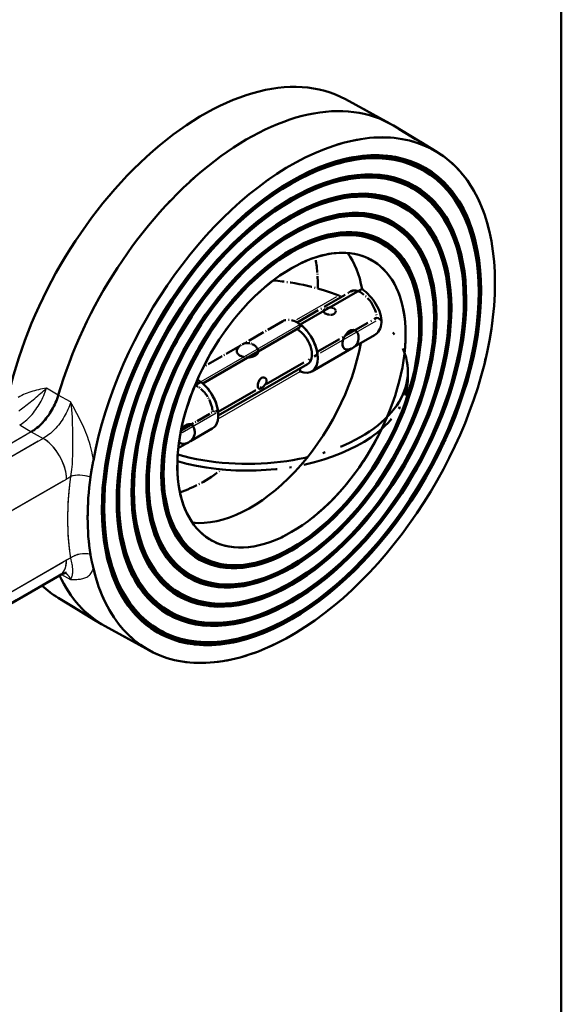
# Model space of a CAD drawing. Header units: millimetres. Extents: x 0 to 630, y 0 to 891.
# Tile 13 of 16: x 521 to 600, y 140 to 283. Entities that reach past the tile are written whole.
import ezdxf

# ---------------------------------------------------------------- set-up
doc = ezdxf.new("R2010")
doc.units = ezdxf.units.MM
doc.header["$LTSCALE"] = 3
doc.linetypes.add('LONG_DASH_DOTTED', pattern=[0.3001, 0.2362, -0.0295, 0.0049, -0.0295])
for name, color, linetype, lineweight in [('Rahmen_0', 179, 'Continuous', 50), ('Sichtbare Kanten(DIN)', 7, 'Continuous', 50), ('Sichtbare tangentiale Kanten(DIN)', 3, 'Continuous', 25), ('Überlagerung [Formatvorlage Phantomlinien(DIN)]', 179, 'LONG_DASH_DOTTED', 50)]:
    doc.layers.add(name, color=color, linetype=linetype, lineweight=lineweight)

# ---------------------------------------------------------------- blocks, each defined once
blk = doc.blocks.new('Ränder Default Border')
at = {"layer": 'Rahmen_0', "flags": 128}
blk.add_lwpolyline([(10, 10), (10, 287), (200, 287), (200, 10), (10, 10)], dxfattribs=at)

msp = doc.modelspace()

# ---------------------------------------------------------------- linework, layer by layer
at = {"layer": 'Sichtbare Kanten(DIN)'}
for p, q in [((568.702, 271.645), (575.144, 268.117)), ((581.947, 264.017), (575.663, 267.818)), ((571.103, 244.144), (562.14, 238.982)), ((561.891, 238.431), (548.011, 230.438)), ((572.905, 237.424), (569.966, 235.732)), ((569.557, 235.497), (563.812, 232.188)), ((550.261, 225.769), (563.213, 233.228)), ((547.715, 230.675), (546.891, 230.201)), ((549.387, 223.882), (546.207, 222.05)), ((545.799, 221.815), (544.461, 221.045)), ((517.168, 196.795), (527.252, 202.602)), ((527.06, 199.332), (533.345, 195.531)), ((540.305, 191.705), (533.864, 195.233))]:
    msp.add_line(p, q, dxfattribs=at)
at = {"layer": 'Sichtbare Kanten(DIN)', "flags": 128}
for points in [[(572.905, 237.424), (573.108, 237.562), (573.296, 237.731), (573.466, 237.929), (573.611, 238.156), (573.73, 238.407), (573.819, 238.68), (573.879, 238.968), (573.909, 239.267), (573.911, 239.573), (573.883, 239.895), (573.825, 240.23), (573.739, 240.575), (573.623, 240.924), (573.479, 241.271), (573.312, 241.614), (573.125, 241.946), (572.922, 242.264), (572.703, 242.57), (572.464, 242.872), (572.208, 243.163), (571.94, 243.44), (571.663, 243.698), (571.383, 243.933), (571.103, 244.144)], [(556.527, 231.245), (556.7, 231.311), (556.871, 231.315), (557.027, 231.26), (557.152, 231.152), (557.233, 231.001), (557.261, 230.819), (557.233, 230.619), (557.151, 230.415), (557.026, 230.219), (556.871, 230.041), (556.699, 229.89), (556.527, 229.773), (556.369, 229.7), (556.233, 229.675), (556.127, 229.701), (556.05, 229.781), (556.004, 229.912), (555.989, 230.087), (556.004, 230.294), (556.05, 230.518), (556.127, 230.742), (556.233, 230.948), (556.368, 231.12), (556.527, 231.245)], [(523.128, 223.417), (523.338, 223.544), (523.547, 223.682), (523.755, 223.832), (523.962, 223.993), (524.167, 224.165), (524.369, 224.346), (524.568, 224.537), (524.763, 224.738), (524.955, 224.947), (525.142, 225.165), (525.324, 225.389), (525.5, 225.621), (525.67, 225.859), (525.835, 226.103), (525.993, 226.353), (526.144, 226.609), (526.288, 226.868), (526.424, 227.131), (526.551, 227.396), (526.671, 227.663), (526.782, 227.932), (526.883, 228.202), (526.976, 228.472), (527.06, 228.743)], [(531.716, 216.822), (531.729, 216.924), (531.744, 217.025), (531.759, 217.127), (531.774, 217.228), (531.79, 217.331), (531.806, 217.433), (531.823, 217.536), (531.841, 217.639), (531.859, 217.741), (531.877, 217.844), (531.895, 217.947), (531.914, 218.05), (531.934, 218.154), (531.953, 218.258), (531.973, 218.361), (531.992, 218.464), (532.012, 218.567), (532.031, 218.669), (532.051, 218.771), (532.07, 218.872), (532.089, 218.974), (532.108, 219.075), (532.127, 219.176), (532.146, 219.276)], [(532.146, 203.664), (532.126, 203.748), (532.106, 203.832), (532.086, 203.916), (532.066, 204), (532.045, 204.084), (532.024, 204.17), (532.003, 204.256), (531.982, 204.34), (531.963, 204.421), (531.943, 204.5), (531.925, 204.578), (531.907, 204.655), (531.889, 204.731), (531.872, 204.808), (531.855, 204.887), (531.837, 204.966), (531.82, 205.048), (531.804, 205.129), (531.788, 205.21), (531.772, 205.291), (531.757, 205.373), (531.743, 205.456), (531.729, 205.539), (531.716, 205.623)], [(528.263, 202.996), (528.247, 202.995), (528.199, 202.989), (528.117, 202.972), (528.001, 202.941), (527.853, 202.89), (527.676, 202.818), (527.475, 202.722), (527.252, 202.602)]]:
    msp.add_lwpolyline(points, dxfattribs=at)
at = {"layer": 'Sichtbare Kanten(DIN)'}
for centre in [(568.938, 237.044), (545.179, 223.362)]:
    msp.add_arc(centre, 1.667, 265.61969, 34.50833, dxfattribs=at)
for centre, major_axis, start_param, end_param in [((548.14, 235.339), (20.823, 36.159), 0.0123668, 2.1233777), ((554.504, 231.675), (20.901, 36.295), 6.2708186, 8.2520553), ((560.868, 228.01), (20.823, 36.159), 2.5851439, 8.406563), ((554.928, 231.43), (11.602, 20.148), 5.6756123, 6.0384638), ((561.292, 239.471), (0.599, -1.04), 0, 0.7873319), ((561.716, 235.828), (2.096, -3.64), 5.6430684, 8.4979659), ((562.14, 238.982), (0.599, -1.04), 5.0110721, 5.3563733), ((561.716, 235.828), (1.497, -2.6), 0, 2.2147806), ((569.353, 236.805), (0.778, 1.352), 6.0134937, 9.6944696), ((554.928, 231.43), (-11.602, -20.148), 0.2447215, 2.1229317), ((561.292, 232.674), (0.599, -1.04), 0.7873319, 1.1607549), ((547.291, 227.521), (2.096, -3.64), 0, 2.2147806), ((545.594, 223.123), (0.778, 1.352), 6.0134937, 7.7879021), ((545.594, 223.123), (-0.778, -1.352), 5.9096946, 6.5528769), ((560.868, 228.01), (20.856, 36.217), 2.1896273, 2.5188942), ((554.504, 231.675), (-20.901, -36.295), 5.8972992, 6.2955521), ((548.14, 235.339), (-20.823, -36.159), 6.1482343, 6.2708186)]:
    msp.add_ellipse(centre, major_axis=major_axis, ratio=0.5780931, start_param=start_param, end_param=end_param, dxfattribs=at)
for centre, major_axis in [((560.868, 228.01), (-19.407, -33.701)), ((560.783, 228.059), (-19.288, -33.493)), ((560.868, 228.01), (-19.168, -33.285)), ((560.868, 228.01), (-17.885, -31.058)), ((560.783, 228.059), (-17.766, -30.85)), ((560.868, 228.01), (-17.646, -30.642)), ((560.868, 228.01), (-16.363, -28.415)), ((560.783, 228.059), (-16.243, -28.207)), ((560.868, 228.01), (-16.124, -27.999)), ((560.868, 228.01), (-14.841, -25.772)), ((560.783, 228.059), (-14.721, -25.564)), ((560.868, 228.01), (-14.602, -25.356)), ((560.868, 228.01), (-13.319, -23.129)), ((560.783, 228.059), (-13.199, -22.921)), ((560.868, 228.01), (-13.08, -22.713)), ((560.868, 228.01), (-11.677, -20.278))]:
    msp.add_ellipse(centre, major_axis=major_axis, ratio=0.5780931, dxfattribs=at)
at = {"layer": 'Sichtbare tangentiale Kanten(DIN)', "ltscale": 3.582314}
msp.add_line((567.418, 242.987), (561.625, 239.651), dxfattribs=at)
at = {"layer": 'Sichtbare tangentiale Kanten(DIN)'}
for p, q in [((562.14, 238.982), (547.715, 230.675)), ((550.229, 225.326), (562.14, 232.185)), ((527.06, 228.743), (525.336, 229.771)), ((528.849, 227.749), (527.06, 228.743)), ((521.463, 224.413), (523.128, 223.417)), ((523.128, 223.417), (508.846, 215.193)), ((523.128, 223.417), (524.857, 222.458)), ((524.857, 222.458), (510.514, 214.199)), ((518.298, 210.848), (528.251, 216.579)), ((528.251, 204.807), (517.168, 198.425)), ((527.519, 202.744), (528.849, 202.008))]:
    msp.add_line(p, q, dxfattribs=at)
at = {"layer": 'Sichtbare tangentiale Kanten(DIN)', "ltscale": 4.98854}
msp.add_line((565.104, 234.884), (573.17, 239.529), dxfattribs=at)
at = {"layer": 'Sichtbare tangentiale Kanten(DIN)', "ltscale": 1.086239}
for p, q in [((527.06, 228.743), (525.336, 229.771)), ((528.849, 227.749), (527.06, 228.743))]:
    msp.add_line(p, q, dxfattribs=at)
at = {"layer": 'Sichtbare tangentiale Kanten(DIN)', "ltscale": 3.03807}
msp.add_line((545.045, 223.333), (549.958, 226.162), dxfattribs=at)
at = {"layer": 'Sichtbare tangentiale Kanten(DIN)', "ltscale": 1.049605}
for p, q in [((521.463, 224.413), (523.128, 223.417)), ((523.128, 223.417), (524.857, 222.458))]:
    msp.add_line(p, q, dxfattribs=at)
at = {"layer": 'Sichtbare tangentiale Kanten(DIN)', "ltscale": 7.948871}
msp.add_line((522.414, 223.006), (509.56, 215.604), dxfattribs=at)
at = {"layer": 'Sichtbare tangentiale Kanten(DIN)', "ltscale": 7.982931}
msp.add_line((524.14, 222.045), (511.231, 214.612), dxfattribs=at)
at = {"layer": 'Sichtbare tangentiale Kanten(DIN)', "ltscale": 5.539744}
msp.add_line((518.795, 211.134), (527.753, 216.293), dxfattribs=at)
at = {"layer": 'Sichtbare tangentiale Kanten(DIN)', "ltscale": 6.168304}
msp.add_line((527.697, 204.488), (517.723, 198.744), dxfattribs=at)
at = {"layer": 'Sichtbare tangentiale Kanten(DIN)', "ltscale": 0.80753}
msp.add_line((527.519, 202.744), (528.849, 202.008), dxfattribs=at)
at = {"layer": 'Sichtbare tangentiale Kanten(DIN)', "flags": 128}
for points in [[(525.336, 229.771), (525.05, 229.712), (524.765, 229.652), (524.48, 229.59), (524.196, 229.524), (523.914, 229.455), (523.633, 229.382), (523.355, 229.304), (523.079, 229.22), (522.806, 229.129), (522.538, 229.032), (522.273, 228.926), (522.012, 228.812), (521.756, 228.688), (521.505, 228.555), (521.26, 228.411)], [(521.325, 226.438), (521.52, 226.591), (521.719, 226.746), (521.922, 226.903), (522.128, 227.061), (522.339, 227.222), (522.553, 227.386), (522.769, 227.555), (522.988, 227.726), (523.208, 227.902), (523.428, 228.08), (523.649, 228.26), (523.869, 228.443), (524.088, 228.629), (524.304, 228.816), (524.519, 229.005), (524.729, 229.195), (524.937, 229.386), (525.139, 229.579), (525.336, 229.771)], [(521.463, 224.413), (521.668, 224.541), (521.874, 224.681), (522.079, 224.832), (522.283, 224.995), (522.485, 225.168), (522.684, 225.352), (522.88, 225.544), (523.071, 225.745), (523.259, 225.955), (523.443, 226.174), (523.623, 226.401), (523.797, 226.635), (523.966, 226.876), (524.129, 227.122), (524.284, 227.373), (524.433, 227.628), (524.574, 227.888), (524.708, 228.152), (524.834, 228.419), (524.952, 228.689), (525.062, 228.959), (525.162, 229.231), (525.254, 229.502), (525.336, 229.771)], [(528.849, 227.749), (528.764, 227.48), (528.67, 227.211), (528.566, 226.941), (528.453, 226.673), (528.331, 226.405), (528.201, 226.14), (528.063, 225.879), (527.918, 225.621), (527.765, 225.369), (527.604, 225.121), (527.437, 224.877), (527.263, 224.64), (527.083, 224.409), (526.898, 224.185), (526.708, 223.969), (526.515, 223.762), (526.317, 223.565), (526.116, 223.376), (525.91, 223.196), (525.702, 223.026), (525.492, 222.867), (525.281, 222.719), (525.069, 222.582), (524.857, 222.458)], [(528.849, 227.749), (528.918, 227.186), (528.973, 226.626), (529.016, 226.07), (529.048, 225.522), (529.071, 224.982), (529.088, 224.453), (529.098, 223.937), (529.106, 223.437), (529.111, 222.954), (529.115, 222.484), (529.118, 222.026), (529.12, 221.58), (529.12, 221.144), (529.117, 220.718), (529.112, 220.3), (529.104, 219.89), (529.093, 219.488), (529.076, 219.094), (529.054, 218.709), (529.024, 218.333), (528.987, 217.966), (528.941, 217.609), (528.886, 217.264), (528.822, 216.933)], [(532.146, 219.276), (532.094, 219.648), (532.031, 220.022), (531.958, 220.397), (531.875, 220.771), (531.782, 221.144), (531.68, 221.515), (531.57, 221.883), (531.452, 222.25), (531.326, 222.614), (531.193, 222.976), (531.053, 223.334), (530.907, 223.689), (530.756, 224.041), (530.599, 224.39), (530.437, 224.736), (530.27, 225.079), (530.1, 225.42), (529.926, 225.758), (529.75, 226.095), (529.571, 226.429), (529.391, 226.761), (529.211, 227.092), (529.03, 227.421), (528.849, 227.749)], [(528.251, 216.579), (528.275, 216.593), (528.298, 216.607), (528.322, 216.621), (528.346, 216.635), (528.37, 216.649), (528.393, 216.663), (528.417, 216.677), (528.441, 216.692), (528.465, 216.706), (528.489, 216.721), (528.512, 216.735), (528.536, 216.75), (528.56, 216.765), (528.584, 216.779), (528.608, 216.794), (528.631, 216.809), (528.655, 216.825), (528.679, 216.84), (528.703, 216.855), (528.727, 216.87), (528.75, 216.886), (528.774, 216.902), (528.798, 216.917), (528.822, 216.933)], [(528.822, 205.111), (528.798, 205.099), (528.774, 205.087), (528.75, 205.075), (528.727, 205.063), (528.703, 205.051), (528.679, 205.039), (528.655, 205.027), (528.631, 205.015), (528.608, 205.002), (528.584, 204.99), (528.56, 204.977), (528.536, 204.965), (528.512, 204.952), (528.489, 204.939), (528.465, 204.926), (528.441, 204.913), (528.417, 204.9), (528.393, 204.887), (528.37, 204.874), (528.346, 204.861), (528.322, 204.847), (528.298, 204.834), (528.275, 204.82), (528.251, 204.807)], [(528.822, 205.111), (528.886, 204.874), (528.941, 204.65), (528.987, 204.441), (529.024, 204.248), (529.054, 204.072), (529.076, 203.912), (529.093, 203.767), (529.104, 203.638), (529.112, 203.522), (529.116, 203.419), (529.118, 203.328), (529.118, 203.247), (529.116, 203.172), (529.114, 203.102), (529.11, 203.034), (529.106, 202.964), (529.098, 202.888), (529.088, 202.806), (529.071, 202.712), (529.048, 202.604), (529.016, 202.48), (528.973, 202.339), (528.918, 202.182), (528.849, 202.008)], [(528.105, 202.969), (528.144, 202.94), (528.182, 202.909), (528.219, 202.877), (528.256, 202.845), (528.293, 202.811), (528.328, 202.777), (528.363, 202.742), (528.397, 202.705), (528.431, 202.668), (528.464, 202.63), (528.496, 202.591), (528.528, 202.551), (528.558, 202.51), (528.589, 202.468), (528.618, 202.426), (528.647, 202.383), (528.675, 202.339), (528.702, 202.294), (528.728, 202.248), (528.754, 202.201), (528.779, 202.154), (528.803, 202.106), (528.826, 202.057), (528.849, 202.008)], [(528.849, 202.008), (529.03, 202.006), (529.211, 202.006), (529.392, 202.009), (529.572, 202.014), (529.75, 202.023), (529.927, 202.036), (530.1, 202.054), (530.27, 202.078), (530.437, 202.107), (530.599, 202.144), (530.756, 202.187), (530.907, 202.239), (531.053, 202.298), (531.193, 202.367), (531.325, 202.446), (531.451, 202.534), (531.569, 202.634), (531.68, 202.745), (531.782, 202.867), (531.874, 203.002), (531.958, 203.149), (532.031, 203.308), (532.094, 203.479), (532.146, 203.663)]]:
    msp.add_lwpolyline(points, dxfattribs=at)
at = {"layer": 'Sichtbare tangentiale Kanten(DIN)', "ltscale": 4.08343, "flags": 128}
for points in [[(525.336, 229.771), (525.05, 229.712), (524.765, 229.652), (524.48, 229.59), (524.196, 229.524), (523.914, 229.455), (523.633, 229.382), (523.355, 229.304), (523.079, 229.22), (522.806, 229.129), (522.538, 229.032), (522.273, 228.926), (522.012, 228.812), (521.756, 228.688), (521.505, 228.555), (521.26, 228.411)], [(532.146, 219.276), (532.094, 219.648), (532.031, 220.022), (531.958, 220.397), (531.875, 220.771), (531.782, 221.144), (531.68, 221.515), (531.57, 221.883), (531.452, 222.25), (531.326, 222.614), (531.193, 222.976), (531.053, 223.334), (530.907, 223.689), (530.756, 224.041), (530.599, 224.39), (530.437, 224.736), (530.27, 225.079), (530.1, 225.42), (529.926, 225.758), (529.75, 226.095), (529.571, 226.429), (529.391, 226.761), (529.211, 227.092), (529.03, 227.421), (528.849, 227.749)]]:
    msp.add_lwpolyline(points, dxfattribs=at)
at = {"layer": 'Sichtbare tangentiale Kanten(DIN)', "ltscale": 3.13507, "flags": 128}
msp.add_lwpolyline([(521.325, 226.438), (521.52, 226.591), (521.719, 226.746), (521.922, 226.903), (522.128, 227.061), (522.339, 227.222), (522.553, 227.386), (522.769, 227.555), (522.988, 227.726), (523.208, 227.902), (523.428, 228.08), (523.649, 228.26), (523.869, 228.443), (524.088, 228.629), (524.304, 228.816), (524.519, 229.005), (524.729, 229.195), (524.937, 229.386), (525.139, 229.579), (525.336, 229.771)], dxfattribs=at)
at = {"layer": 'Sichtbare tangentiale Kanten(DIN)', "ltscale": 3.109997, "flags": 128}
for points in [[(521.463, 224.413), (521.668, 224.541), (521.874, 224.681), (522.079, 224.832), (522.283, 224.995), (522.485, 225.168), (522.684, 225.352), (522.88, 225.544), (523.071, 225.745), (523.259, 225.955), (523.443, 226.174), (523.623, 226.401), (523.797, 226.635), (523.966, 226.876), (524.129, 227.122), (524.284, 227.373), (524.433, 227.628), (524.574, 227.888), (524.708, 228.152), (524.834, 228.419), (524.952, 228.689), (525.062, 228.959), (525.162, 229.231), (525.254, 229.502), (525.336, 229.771)], [(528.849, 227.749), (528.764, 227.48), (528.67, 227.211), (528.566, 226.941), (528.453, 226.673), (528.331, 226.405), (528.201, 226.14), (528.063, 225.879), (527.918, 225.621), (527.765, 225.369), (527.604, 225.121), (527.437, 224.877), (527.263, 224.64), (527.083, 224.409), (526.898, 224.185), (526.708, 223.969), (526.515, 223.762), (526.317, 223.565), (526.116, 223.376), (525.91, 223.196), (525.702, 223.026), (525.492, 222.867), (525.281, 222.719), (525.069, 222.582), (524.857, 222.458)]]:
    msp.add_lwpolyline(points, dxfattribs=at)
at = {"layer": 'Sichtbare tangentiale Kanten(DIN)', "ltscale": 4.808896, "flags": 128}
msp.add_lwpolyline([(528.849, 227.749), (528.918, 227.186), (528.973, 226.626), (529.016, 226.07), (529.048, 225.522), (529.071, 224.982), (529.088, 224.453), (529.098, 223.937), (529.106, 223.437), (529.111, 222.954), (529.115, 222.484), (529.118, 222.026), (529.12, 221.58), (529.12, 221.144), (529.117, 220.718), (529.112, 220.3), (529.104, 219.89), (529.093, 219.488), (529.076, 219.094), (529.054, 218.709), (529.024, 218.333), (528.987, 217.966), (528.941, 217.609), (528.886, 217.264), (528.822, 216.933)], dxfattribs=at)
at = {"layer": 'Sichtbare tangentiale Kanten(DIN)', "ltscale": 0.353344, "flags": 128}
msp.add_lwpolyline([(528.251, 216.579), (528.275, 216.593), (528.298, 216.607), (528.322, 216.621), (528.346, 216.635), (528.37, 216.649), (528.393, 216.663), (528.417, 216.677), (528.441, 216.692), (528.465, 216.706), (528.489, 216.721), (528.512, 216.735), (528.536, 216.75), (528.56, 216.765), (528.584, 216.779), (528.608, 216.794), (528.631, 216.809), (528.655, 216.825), (528.679, 216.84), (528.703, 216.855), (528.727, 216.87), (528.75, 216.886), (528.774, 216.902), (528.798, 216.917), (528.822, 216.933)], dxfattribs=at)
at = {"layer": 'Sichtbare tangentiale Kanten(DIN)', "ltscale": 0.353356, "flags": 128}
msp.add_lwpolyline([(528.822, 205.111), (528.798, 205.099), (528.774, 205.087), (528.75, 205.075), (528.727, 205.063), (528.703, 205.051), (528.679, 205.039), (528.655, 205.027), (528.631, 205.015), (528.608, 205.002), (528.584, 204.99), (528.56, 204.977), (528.536, 204.965), (528.512, 204.952), (528.489, 204.939), (528.465, 204.926), (528.441, 204.913), (528.417, 204.9), (528.393, 204.887), (528.37, 204.874), (528.346, 204.861), (528.322, 204.847), (528.298, 204.834), (528.275, 204.82), (528.251, 204.807)], dxfattribs=at)
at = {"layer": 'Sichtbare tangentiale Kanten(DIN)', "ltscale": 4.809316, "flags": 128}
msp.add_lwpolyline([(528.822, 205.111), (528.886, 204.874), (528.941, 204.65), (528.987, 204.441), (529.024, 204.248), (529.054, 204.072), (529.076, 203.912), (529.093, 203.767), (529.104, 203.638), (529.112, 203.522), (529.116, 203.419), (529.118, 203.328), (529.118, 203.247), (529.116, 203.172), (529.114, 203.102), (529.11, 203.034), (529.106, 202.964), (529.098, 202.888), (529.088, 202.806), (529.071, 202.712), (529.048, 202.604), (529.016, 202.48), (528.973, 202.339), (528.918, 202.182), (528.849, 202.008)], dxfattribs=at)
at = {"layer": 'Sichtbare tangentiale Kanten(DIN)', "ltscale": 0.868571, "flags": 128}
msp.add_lwpolyline([(528.105, 202.969), (528.144, 202.94), (528.182, 202.909), (528.219, 202.877), (528.256, 202.845), (528.293, 202.811), (528.328, 202.777), (528.363, 202.742), (528.397, 202.705), (528.431, 202.668), (528.464, 202.63), (528.496, 202.591), (528.528, 202.551), (528.558, 202.51), (528.589, 202.468), (528.618, 202.426), (528.647, 202.383), (528.675, 202.339), (528.702, 202.294), (528.728, 202.248), (528.754, 202.201), (528.779, 202.154), (528.803, 202.106), (528.826, 202.057), (528.849, 202.008)], dxfattribs=at)
at = {"layer": 'Sichtbare tangentiale Kanten(DIN)', "ltscale": 4.082949, "flags": 128}
msp.add_lwpolyline([(528.849, 202.008), (529.03, 202.006), (529.211, 202.006), (529.392, 202.009), (529.572, 202.014), (529.75, 202.023), (529.927, 202.036), (530.1, 202.054), (530.27, 202.078), (530.437, 202.107), (530.599, 202.144), (530.756, 202.187), (530.907, 202.239), (531.053, 202.298), (531.193, 202.367), (531.325, 202.446), (531.451, 202.534), (531.569, 202.634), (531.68, 202.745), (531.782, 202.867), (531.874, 203.002), (531.958, 203.149), (532.031, 203.308), (532.094, 203.479), (532.146, 203.663)], dxfattribs=at)
at = {"layer": 'Sichtbare tangentiale Kanten(DIN)'}
for centre, major_axis, ratio, start_param, end_param in [((524.857, 218.534), (-2.395, 4.16), 0.5780931, 3.9289245, 5.4997209), ((530.519, 215.956), (-2.379, 0.316), 0.4733311, 4.2492122, 5.5673283), ((559.595, 228.743), (-22.015, -38.23), 0.5780931, 5.33122, 5.6604869), ((530.519, 204.133), (-2.371, -0.371), 0.6628193, 4.0830131, 5.4011292), ((524.857, 206.761), (2.395, -4.16), 0.5780931, 0, 0.7873319)]:
    msp.add_ellipse(centre, major_axis=major_axis, ratio=ratio, start_param=start_param, end_param=end_param, dxfattribs=at)
at = {"layer": 'Sichtbare tangentiale Kanten(DIN)', "ltscale": 2.967345}
msp.add_ellipse((524.857, 218.534), major_axis=(-2.395, 4.16), ratio=0.5780931, start_param=4.0074643, end_param=5.421181, dxfattribs=at)
at = {"layer": 'Sichtbare tangentiale Kanten(DIN)', "ltscale": 1.244949}
for centre, major_axis, ratio, start_param, end_param in [((530.519, 215.956), (-2.379, 0.316), 0.4733311, 4.315118, 5.5014225), ((530.519, 204.133), (-2.371, -0.371), 0.6628193, 4.1489189, 5.3352234)]:
    msp.add_ellipse(centre, major_axis=major_axis, ratio=ratio, start_param=start_param, end_param=end_param, dxfattribs=at)
at = {"layer": 'Sichtbare tangentiale Kanten(DIN)', "ltscale": 5.716878}
msp.add_ellipse((559.595, 228.743), major_axis=(-22.015, -38.23), ratio=0.5780931, start_param=5.3476833, end_param=5.6440236, dxfattribs=at)
at = {"layer": 'Sichtbare tangentiale Kanten(DIN)', "ltscale": 1.487275}
msp.add_ellipse((524.857, 206.761), major_axis=(2.395, -4.16), ratio=0.5780931, start_param=0.0393666, end_param=0.7479653, dxfattribs=at)
at = {"layer": 'Überlagerung [Formatvorlage Phantomlinien(DIN)]', "ltscale": 3.936195}
for p, q in [((568.702, 271.645), (575.144, 268.117)), ((581.947, 264.017), (575.663, 267.818)), ((527.06, 199.332), (533.345, 195.531)), ((540.305, 191.705), (533.864, 195.233))]:
    msp.add_line(p, q, dxfattribs=at)
at = {"layer": 'Überlagerung [Formatvorlage Phantomlinien(DIN)]', "ltscale": 4.987417}
msp.add_line((561.692, 239.276), (569.756, 243.92), dxfattribs=at)
at = {"layer": 'Überlagerung [Formatvorlage Phantomlinien(DIN)]', "ltscale": 5.268152}
msp.add_line((564.598, 234.997), (573.117, 239.902), dxfattribs=at)
at = {"layer": 'Überlagerung [Formatvorlage Phantomlinien(DIN)]', "ltscale": 3.511318}
msp.add_line((559.62, 239.468), (553.942, 236.198), dxfattribs=at)
at = {"layer": 'Überlagerung [Formatvorlage Phantomlinien(DIN)]', "ltscale": 3.291606}
msp.add_line((553.428, 235.902), (548.106, 232.837), dxfattribs=at)
at = {"layer": 'Überlagerung [Formatvorlage Phantomlinien(DIN)]', "ltscale": 8.920811}
msp.add_line((550.231, 226.319), (564.656, 234.626), dxfattribs=at)
at = {"layer": 'Überlagerung [Formatvorlage Phantomlinien(DIN)]', "ltscale": 0.524659}
msp.add_line((577.754, 232.165), (577.754, 231.184), dxfattribs=at)
at = {"layer": 'Überlagerung [Formatvorlage Phantomlinien(DIN)]', "ltscale": 2.951356}
msp.add_line((544.859, 223.63), (549.632, 226.378), dxfattribs=at)
at = {"layer": 'Überlagerung [Formatvorlage Phantomlinien(DIN)]', "ltscale": 6.236015}
msp.add_line((517.168, 196.795), (527.252, 202.602), dxfattribs=at)
at = {"layer": 'Überlagerung [Formatvorlage Phantomlinien(DIN)]', "ltscale": 0.19434, "flags": 128}
msp.add_lwpolyline([(568.095, 242.963), (568.081, 242.974), (568.066, 242.986), (568.052, 242.996), (568.037, 243.007), (568.022, 243.018), (568.008, 243.028), (567.993, 243.038), (567.978, 243.048), (567.963, 243.057), (567.948, 243.067), (567.933, 243.076), (567.918, 243.085), (567.903, 243.093), (567.888, 243.102), (567.873, 243.11), (567.858, 243.118), (567.843, 243.126), (567.828, 243.133), (567.813, 243.14), (567.799, 243.147), (567.784, 243.154), (567.769, 243.16), (567.754, 243.167), (567.74, 243.173)], dxfattribs=at)
at = {"layer": 'Überlagerung [Formatvorlage Phantomlinien(DIN)]', "ltscale": 3.428246, "flags": 128}
msp.add_lwpolyline([(569.208, 243.603), (569.331, 243.729), (569.468, 243.823), (569.624, 243.888), (569.799, 243.925), (569.99, 243.931), (570.196, 243.905), (570.413, 243.848), (570.635, 243.762), (570.859, 243.65), (571.084, 243.514), (571.316, 243.349), (571.55, 243.158), (571.781, 242.943), (572.004, 242.709), (572.214, 242.459), (572.408, 242.2), (572.582, 241.935), (572.741, 241.657), (572.882, 241.367), (573.002, 241.071), (573.096, 240.774), (573.163, 240.483), (573.202, 240.202), (573.214, 239.937)], dxfattribs=at)
at = {"layer": 'Überlagerung [Formatvorlage Phantomlinien(DIN)]', "ltscale": 1.24267, "flags": 128}
msp.add_lwpolyline([(565.747, 240.602), (565.669, 240.651), (565.603, 240.702), (565.551, 240.754), (565.514, 240.807), (565.491, 240.859), (565.483, 240.912), (565.491, 240.965), (565.513, 241.017), (565.551, 241.07), (565.603, 241.121), (565.668, 241.172), (565.746, 241.221), (565.835, 241.268), (565.933, 241.312), (566.039, 241.351), (566.15, 241.385), (566.265, 241.411), (566.382, 241.43), (566.499, 241.441), (566.614, 241.441), (566.726, 241.431), (566.832, 241.41), (566.93, 241.378), (567.019, 241.335)], dxfattribs=at)
at = {"layer": 'Überlagerung [Formatvorlage Phantomlinien(DIN)]', "ltscale": 0.62163, "flags": 128}
for points in [[(567.019, 241.335), (567.06, 241.309), (567.097, 241.281), (567.132, 241.251), (567.163, 241.219), (567.191, 241.185), (567.215, 241.15), (567.236, 241.112), (567.253, 241.074), (567.266, 241.034), (567.275, 240.994), (567.281, 240.953), (567.283, 240.912), (567.281, 240.871), (567.275, 240.83), (567.266, 240.79), (567.253, 240.75), (567.236, 240.712), (567.215, 240.674), (567.191, 240.638), (567.163, 240.604), (567.132, 240.572), (567.098, 240.542), (567.06, 240.514), (567.019, 240.489)], [(567.019, 240.489), (566.976, 240.466), (566.931, 240.446), (566.883, 240.428), (566.833, 240.414), (566.78, 240.402), (566.727, 240.393), (566.671, 240.387), (566.615, 240.383), (566.558, 240.382), (566.5, 240.384), (566.442, 240.388), (566.383, 240.394), (566.325, 240.402), (566.266, 240.413), (566.209, 240.425), (566.151, 240.439), (566.095, 240.455), (566.04, 240.473), (565.986, 240.491), (565.934, 240.511), (565.884, 240.533), (565.836, 240.555), (565.79, 240.578), (565.747, 240.602)]]:
    msp.add_lwpolyline(points, dxfattribs=at)
at = {"layer": 'Überlagerung [Formatvorlage Phantomlinien(DIN)]', "ltscale": 0.415457, "flags": 128}
msp.add_lwpolyline([(573.618, 239.787), (573.597, 239.805), (573.575, 239.821), (573.552, 239.837), (573.53, 239.852), (573.507, 239.866), (573.485, 239.879), (573.462, 239.89), (573.44, 239.901), (573.417, 239.91), (573.395, 239.919), (573.373, 239.926), (573.351, 239.931), (573.329, 239.936), (573.307, 239.939), (573.286, 239.94), (573.266, 239.941), (573.245, 239.94), (573.225, 239.938), (573.206, 239.935), (573.187, 239.931), (573.169, 239.925), (573.151, 239.919), (573.134, 239.911), (573.117, 239.902)], dxfattribs=at)
at = {"layer": 'Überlagerung [Formatvorlage Phantomlinien(DIN)]', "ltscale": 3.110367, "flags": 128}
msp.add_lwpolyline([(523.128, 223.417), (523.338, 223.544), (523.547, 223.682), (523.755, 223.832), (523.962, 223.993), (524.167, 224.165), (524.369, 224.346), (524.568, 224.537), (524.763, 224.738), (524.955, 224.947), (525.142, 225.165), (525.324, 225.389), (525.5, 225.621), (525.67, 225.859), (525.835, 226.103), (525.993, 226.353), (526.144, 226.609), (526.288, 226.868), (526.424, 227.131), (526.551, 227.396), (526.671, 227.663), (526.782, 227.932), (526.883, 228.202), (526.976, 228.472), (527.06, 228.743)], dxfattribs=at)
at = {"layer": 'Überlagerung [Formatvorlage Phantomlinien(DIN)]', "ltscale": 1.210163, "flags": 128}
msp.add_lwpolyline([(531.716, 216.822), (531.729, 216.924), (531.744, 217.025), (531.759, 217.127), (531.774, 217.228), (531.79, 217.331), (531.806, 217.433), (531.823, 217.536), (531.841, 217.639), (531.859, 217.741), (531.877, 217.844), (531.895, 217.947), (531.914, 218.05), (531.934, 218.154), (531.953, 218.258), (531.973, 218.361), (531.992, 218.464), (532.012, 218.567), (532.031, 218.669), (532.051, 218.771), (532.07, 218.872), (532.089, 218.974), (532.108, 219.075), (532.127, 219.176), (532.146, 219.276)], dxfattribs=at)
at = {"layer": 'Überlagerung [Formatvorlage Phantomlinien(DIN)]', "ltscale": 1.210164, "flags": 128}
msp.add_lwpolyline([(532.146, 203.664), (532.126, 203.748), (532.106, 203.832), (532.086, 203.916), (532.066, 204), (532.045, 204.084), (532.024, 204.17), (532.003, 204.256), (531.982, 204.34), (531.963, 204.421), (531.943, 204.5), (531.925, 204.578), (531.907, 204.655), (531.889, 204.731), (531.872, 204.808), (531.855, 204.887), (531.837, 204.966), (531.82, 205.048), (531.804, 205.129), (531.788, 205.21), (531.772, 205.291), (531.757, 205.373), (531.743, 205.456), (531.729, 205.539), (531.716, 205.623)], dxfattribs=at)
at = {"layer": 'Überlagerung [Formatvorlage Phantomlinien(DIN)]', "ltscale": 1.574175, "flags": 128}
msp.add_lwpolyline([(528.263, 202.996), (528.247, 202.995), (528.199, 202.989), (528.117, 202.972), (528.001, 202.941), (527.853, 202.89), (527.676, 202.818), (527.475, 202.722), (527.252, 202.602)], dxfattribs=at)
at = {"layer": 'Überlagerung [Formatvorlage Phantomlinien(DIN)]', "ltscale": 1.640775}
msp.add_arc((554.504, 234.629), 1.667, 25.50286, 154.49714, dxfattribs=at)
at = {"layer": 'Überlagerung [Formatvorlage Phantomlinien(DIN)]', "ltscale": 48.919487}
msp.add_ellipse((548.14, 235.339), major_axis=(20.823, 36.159), ratio=0.5780931, start_param=0.0123668, end_param=2.1233777, dxfattribs=at)
at = {"layer": 'Überlagerung [Formatvorlage Phantomlinien(DIN)]', "ltscale": 46.085022}
msp.add_ellipse((554.504, 231.675), major_axis=(20.901, 36.295), ratio=0.5780931, start_param=6.2708186, end_param=8.2520553, dxfattribs=at)
at = {"layer": 'Überlagerung [Formatvorlage Phantomlinien(DIN)]', "ltscale": 53.961033}
msp.add_ellipse((560.868, 228.01), major_axis=(20.823, 36.159), ratio=0.5780931, start_param=2.5851439, end_param=8.406563, dxfattribs=at)
at = {"layer": 'Überlagerung [Formatvorlage Phantomlinien(DIN)]', "ltscale": 54.282589}
msp.add_ellipse((560.868, 228.01), major_axis=(-19.407, -33.701), ratio=0.5780931, dxfattribs=at)
at = {"layer": 'Überlagerung [Formatvorlage Phantomlinien(DIN)]', "ltscale": 53.947598}
msp.add_ellipse((560.783, 228.059), major_axis=(-19.288, -33.493), ratio=0.5780931, dxfattribs=at)
at = {"layer": 'Überlagerung [Formatvorlage Phantomlinien(DIN)]', "ltscale": 53.612606}
msp.add_ellipse((560.868, 228.01), major_axis=(-19.168, -33.285), ratio=0.5780931, dxfattribs=at)
at = {"layer": 'Überlagerung [Formatvorlage Phantomlinien(DIN)]', "ltscale": 50.025406}
msp.add_ellipse((560.868, 228.01), major_axis=(-17.885, -31.058), ratio=0.5780931, dxfattribs=at)
at = {"layer": 'Überlagerung [Formatvorlage Phantomlinien(DIN)]', "ltscale": 49.690414}
msp.add_ellipse((560.783, 228.059), major_axis=(-17.766, -30.85), ratio=0.5780931, dxfattribs=at)
at = {"layer": 'Überlagerung [Formatvorlage Phantomlinien(DIN)]', "ltscale": 49.355423}
msp.add_ellipse((560.868, 228.01), major_axis=(-17.646, -30.642), ratio=0.5780931, dxfattribs=at)
at = {"layer": 'Überlagerung [Formatvorlage Phantomlinien(DIN)]', "ltscale": 45.768219}
msp.add_ellipse((560.868, 228.01), major_axis=(-16.363, -28.415), ratio=0.5780931, dxfattribs=at)
at = {"layer": 'Überlagerung [Formatvorlage Phantomlinien(DIN)]', "ltscale": 56.791538}
msp.add_ellipse((560.783, 228.059), major_axis=(-16.243, -28.207), ratio=0.5780931, dxfattribs=at)
at = {"layer": 'Überlagerung [Formatvorlage Phantomlinien(DIN)]', "ltscale": 56.372799}
msp.add_ellipse((560.868, 228.01), major_axis=(-16.124, -27.999), ratio=0.5780931, dxfattribs=at)
at = {"layer": 'Überlagerung [Formatvorlage Phantomlinien(DIN)]', "ltscale": 51.888794}
msp.add_ellipse((560.868, 228.01), major_axis=(-14.841, -25.772), ratio=0.5780931, dxfattribs=at)
at = {"layer": 'Überlagerung [Formatvorlage Phantomlinien(DIN)]', "ltscale": 51.470055}
msp.add_ellipse((560.783, 228.059), major_axis=(-14.721, -25.564), ratio=0.5780931, dxfattribs=at)
at = {"layer": 'Überlagerung [Formatvorlage Phantomlinien(DIN)]', "ltscale": 51.051315}
msp.add_ellipse((560.868, 228.01), major_axis=(-14.602, -25.356), ratio=0.5780931, dxfattribs=at)
at = {"layer": 'Überlagerung [Formatvorlage Phantomlinien(DIN)]', "ltscale": 46.567314}
msp.add_ellipse((560.868, 228.01), major_axis=(-13.319, -23.129), ratio=0.5780931, dxfattribs=at)
at = {"layer": 'Überlagerung [Formatvorlage Phantomlinien(DIN)]', "ltscale": 46.148575}
msp.add_ellipse((560.783, 228.059), major_axis=(-13.199, -22.921), ratio=0.5780931, dxfattribs=at)
at = {"layer": 'Überlagerung [Formatvorlage Phantomlinien(DIN)]', "ltscale": 45.729836}
msp.add_ellipse((560.868, 228.01), major_axis=(-13.08, -22.713), ratio=0.5780931, dxfattribs=at)
at = {"layer": 'Überlagerung [Formatvorlage Phantomlinien(DIN)]', "ltscale": 49.900024}
msp.add_ellipse((560.868, 228.01), major_axis=(11.677, 20.278), ratio=0.5780931, start_param=5.3617437, end_param=11.1213581, dxfattribs=at)
at = {"layer": 'Überlagerung [Formatvorlage Phantomlinien(DIN)]', "ltscale": 2.536179}
msp.add_ellipse((548.14, 235.339), major_axis=(-11.677, -20.278), ratio=0.5780931, start_param=2.319873, end_param=2.5677305, dxfattribs=at)
at = {"layer": 'Überlagerung [Formatvorlage Phantomlinien(DIN)]', "ltscale": 4.518948}
msp.add_ellipse((554.504, 232.165), major_axis=(-23.25, 0), ratio=0.5758617, start_param=4.1067497, end_param=4.5512222, dxfattribs=at)
at = {"layer": 'Überlagerung [Formatvorlage Phantomlinien(DIN)]', "ltscale": 4.060592}
msp.add_ellipse((561.716, 235.828), major_axis=(-2.096, 3.64), ratio=0.5780931, start_param=4.0722721, end_param=6.2831853, dxfattribs=at)
at = {"layer": 'Überlagerung [Formatvorlage Phantomlinien(DIN)]', "ltscale": 26.709061}
msp.add_ellipse((554.504, 232.165), major_axis=(23.25, 0), ratio=0.5758617, start_param=4.2618356, end_param=6.8888246, dxfattribs=at)
at = {"layer": 'Überlagerung [Formatvorlage Phantomlinien(DIN)]', "ltscale": 2.508835}
msp.add_ellipse((554.504, 235.108), major_axis=(-1.56, 0), ratio=0.5758617, start_param=6.0150913, end_param=9.692872, dxfattribs=at)
at = {"layer": 'Überlagerung [Formatvorlage Phantomlinien(DIN)]', "ltscale": 20.574738}
msp.add_ellipse((554.504, 231.184), major_axis=(23.25, 0), ratio=0.5758617, start_param=4.2595398, end_param=6.2831853, dxfattribs=at)
at = {"layer": 'Überlagerung [Formatvorlage Phantomlinien(DIN)]', "ltscale": 2.130813}
msp.add_ellipse((547.291, 227.521), major_axis=(1.497, -2.6), ratio=0.5780931, start_param=0.9306794, end_param=2.5549764, dxfattribs=at)
at = {"layer": 'Überlagerung [Formatvorlage Phantomlinien(DIN)]', "ltscale": 2.659561}
msp.add_ellipse((547.291, 227.521), major_axis=(2.096, -3.64), ratio=0.5780931, start_param=0.9306794, end_param=2.3787775, dxfattribs=at)
at = {"layer": 'Überlagerung [Formatvorlage Phantomlinien(DIN)]', "ltscale": 0.180571}
msp.add_ellipse((550.231, 226.319), major_axis=(0.599, -1.04), ratio=0.5780931, start_param=4.0722721, end_param=4.416566, dxfattribs=at)
at = {"layer": 'Überlagerung [Formatvorlage Phantomlinien(DIN)]', "ltscale": 0.41103}
msp.add_ellipse((550.231, 225.338), major_axis=(-0.599, 1.04), ratio=0.5780931, start_param=5.4997209, end_param=6.2831853, dxfattribs=at)
at = {"layer": 'Überlagerung [Formatvorlage Phantomlinien(DIN)]', "ltscale": 3.780034}
msp.add_ellipse((548.14, 235.339), major_axis=(-11.677, -20.278), ratio=0.5780931, start_param=0.5738621, end_param=0.9432752, dxfattribs=at)
at = {"layer": 'Überlagerung [Formatvorlage Phantomlinien(DIN)]', "ltscale": 6.017499}
msp.add_ellipse((560.868, 228.01), major_axis=(20.856, 36.217), ratio=0.5780931, start_param=2.1896273, end_param=2.5188942, dxfattribs=at)
at = {"layer": 'Überlagerung [Formatvorlage Phantomlinien(DIN)]', "ltscale": 7.294116}
msp.add_ellipse((554.504, 231.675), major_axis=(-20.901, -36.295), ratio=0.5780931, start_param=5.8972992, end_param=6.2955521, dxfattribs=at)
at = {"layer": 'Überlagerung [Formatvorlage Phantomlinien(DIN)]', "ltscale": 2.236676}
msp.add_ellipse((548.14, 235.339), major_axis=(-20.823, -36.159), ratio=0.5780931, start_param=6.1482343, end_param=6.2708186, dxfattribs=at)

# ---------------------------------------------------------------- block references
at = {"xscale": 3, "yscale": 3, "zscale": 3}
msp.add_blockref('Ränder Default Border', (0, 0), dxfattribs=at)

doc.saveas('drawing.dxf')
